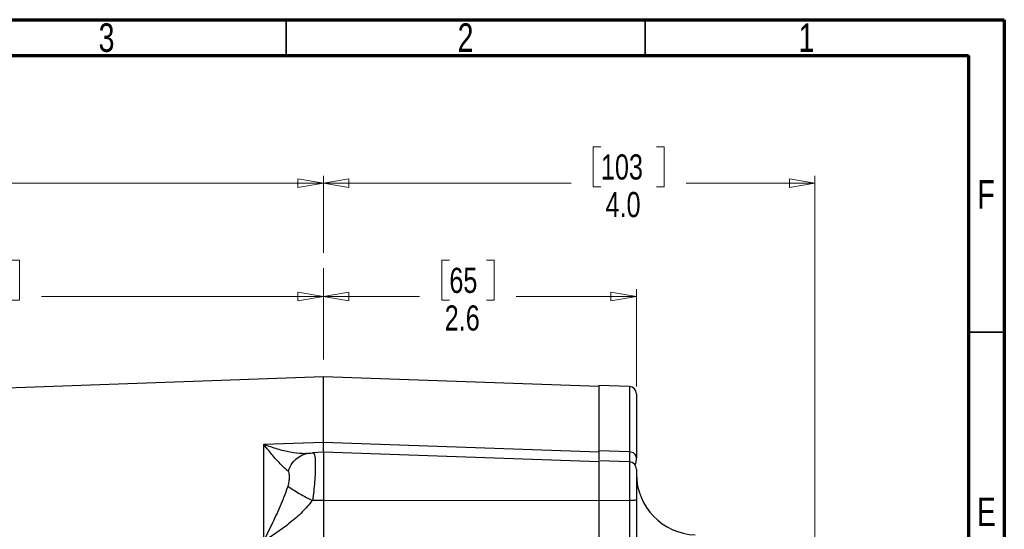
# Model space of a CAD drawing. Header units: inches. Extents: x 0.6 to 16.3, y 0.2 to 11.5.
# Tile 19 of 19: x 10.9 to 16.3, y 8.7 to 11.5. Entities that reach past the tile are written whole.
import ezdxf

# ---------------------------------------------------------------- set-up
doc = ezdxf.new("R2010")
doc.units = ezdxf.units.IN
doc.header["$MEASUREMENT"] = 0
doc.linetypes.add('CENTERX2', pattern=[0.8, 0.5, -0.1, 0.1, -0.1])
doc.styles.add('SLDTEXTSTYLE0', font='TXT', dxfattribs={"width": 0.75})
doc.dimstyles.new('SLDDIMSTYLE1', dxfattribs={"dimtxt": 0.137795, "dimasz": 0.14, "dimexe": 0, "dimexo": 0.0625, "dimgap": 0.034449, "dimtad": 0, "dimdec": 1, "dimlfac": 1.5, "dimrnd": 1e-09, "dimzin": 12, "dimdsep": 46, "dimtxsty": 'SLDTEXTSTYLE0', "dimblk1": 'CLOSED', "dimblk2": 'CLOSED', "dimsah": 1, "dimcen": 0.09, "dimadec": 0, "dimazin": 3, "dimtfac": 1, "dimtdec": 1, "dimtofl": 0, "dimtmove": 0, "dimatfit": 3, "dimldrblk": 'CLOSED', "dimfxl": 0, "dimfrac": 2, "dimtolj": 1, "dimtzin": 12, "dimarcsym": 0})
doc.dimstyles.new('SLDDIMSTYLE4', dxfattribs={"dimtxt": 0.137795, "dimasz": 0.14, "dimexe": 0, "dimexo": 0.0625, "dimgap": 0.034449, "dimtad": 0, "dimdec": 1, "dimlfac": 1.5, "dimrnd": 1e-09, "dimzin": 4, "dimdsep": 46, "dimtxsty": 'SLDTEXTSTYLE0', "dimblk1": 'CLOSED', "dimblk2": 'CLOSED', "dimsah": 1, "dimcen": 0.09, "dimadec": 0, "dimazin": 1, "dimtfac": 1, "dimtdec": 1, "dimtofl": 0, "dimtmove": 0, "dimatfit": 3, "dimldrblk": 'CLOSED', "dimfxl": 0, "dimfrac": 2, "dimtolj": 1, "dimtzin": 12, "dimarcsym": 0})

# ---------------------------------------------------------------- blocks, each defined once
blk = doc.blocks.new('_Closed')
at = {"color": 0, "linetype": 'ByBlock', "lineweight": -2}
for p, q in [((-1, 0.166667), (0, 0)), ((-1, 0.166667), (-1, -0.166667)), ((0, 0), (-1, -0.166667)), ((0, 0), (-1, 0))]:
    blk.add_line(p, q, dxfattribs=at)
blk = doc.blocks.new('_D_7')
at = {"color": 7, "linetype": 'Continuous', "lineweight": 0}
for p, q in [((9.4227, 10.7993), (9.3808, 10.7993)), ((9.3808, 10.7993), (9.3808, 10.5805)), ((9.7282, 10.7993), (9.7702, 10.7993)), ((9.7702, 10.7993), (9.7702, 10.5805)), ((8.2432, 8.9146), (8.2432, 10.6402)), ((12.6052, 10.2194), (12.6052, 10.6402)), ((8.2432, 10.6008), (9.2599, 10.6008)), ((12.6052, 10.6008), (9.891, 10.6008)), ((9.3808, 10.5805), (9.4227, 10.5805)), ((9.7702, 10.5805), (9.7282, 10.5805))]:
    blk.add_line(p, q, dxfattribs=at)
at = {"color": 7, "linetype": 'Continuous', "lineweight": 18, "xscale": 0.14, "yscale": 0.14, "rotation": 180.0000000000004}
blk.add_blockref('_Closed', (8.2432, 10.6008), dxfattribs=at)
at = {"color": 7, "linetype": 'Continuous', "lineweight": 18, "xscale": 0.14, "yscale": 0.14}
blk.add_blockref('_Closed', (12.6052, 10.6008), dxfattribs=at)
at = {"color": 7, "linetype": 'Continuous', "lineweight": 18, "char_height": 0.1378, "attachment_point": 1, "style": 'SLDTEXTSTYLE0'}
for s, insert in [('166', (9.4227, 10.7582)), ('6.5', (9.4482, 10.552))]:
    blk.add_mtext(s, dxfattribs=dict(at, insert=insert))
blk = doc.blocks.new('_D_8')
at = {"color": 7, "linetype": 'Continuous', "lineweight": 0}
for p, q in [((10.5914, 10.178), (10.5494, 10.178)), ((10.5494, 10.178), (10.5494, 9.9593)), ((10.8968, 10.178), (10.9388, 10.178)), ((10.9388, 10.178), (10.9388, 9.9593)), ((9.5598, 8.9584), (9.5598, 10.0189)), ((9.5598, 9.9795), (10.4285, 9.9795)), ((10.5494, 9.9593), (10.5914, 9.9593)), ((10.9388, 9.9593), (10.8968, 9.9593)), ((12.6052, 9.9795), (11.0596, 9.9795))]:
    blk.add_line(p, q, dxfattribs=at)
at = {"color": 7, "linetype": 'Continuous', "lineweight": 18, "xscale": 0.14, "yscale": 0.14, "rotation": 180.0000000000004}
blk.add_blockref('_Closed', (9.5598, 9.9795), dxfattribs=at)
at = {"color": 7, "linetype": 'Continuous', "lineweight": 18, "xscale": 0.14, "yscale": 0.14}
blk.add_blockref('_Closed', (12.6052, 9.9795), dxfattribs=at)
at = {"color": 7, "linetype": 'Continuous', "lineweight": 18, "char_height": 0.1378, "attachment_point": 1, "style": 'SLDTEXTSTYLE0'}
for s, insert in [('116', (10.5914, 10.1369)), ('4.6', (10.6168, 9.9307))]:
    blk.add_mtext(s, dxfattribs=dict(at, insert=insert))
blk = doc.blocks.new('_D_9')
at = {"color": 7, "linetype": 'Continuous', "lineweight": 0}
for p, q in [((13.2955, 10.178), (13.2535, 10.178)), ((13.2535, 10.178), (13.2535, 9.9593)), ((13.4991, 10.178), (13.5411, 10.178)), ((13.5411, 10.178), (13.5411, 9.9593)), ((14.3215, 9.4859), (14.3215, 10.0189)), ((12.6052, 9.9795), (13.1327, 9.9795)), ((13.2535, 9.9593), (13.2955, 9.9593)), ((13.5411, 9.9593), (13.4991, 9.9593)), ((14.3215, 9.9795), (13.662, 9.9795))]:
    blk.add_line(p, q, dxfattribs=at)
at = {"color": 7, "linetype": 'Continuous', "lineweight": 18, "xscale": 0.14, "yscale": 0.14, "rotation": 180.0000000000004}
blk.add_blockref('_Closed', (12.6052, 9.9795), dxfattribs=at)
at = {"color": 7, "linetype": 'Continuous', "lineweight": 18, "xscale": 0.14, "yscale": 0.14}
blk.add_blockref('_Closed', (14.3215, 9.9795), dxfattribs=at)
at = {"color": 7, "linetype": 'Continuous', "lineweight": 18, "char_height": 0.1378, "attachment_point": 1, "style": 'SLDTEXTSTYLE0'}
for s, insert in [('65', (13.2955, 10.1369)), ('2.6', (13.2701, 9.9307))]:
    blk.add_mtext(s, dxfattribs=dict(at, insert=insert))
blk = doc.blocks.new('_D_10')
at = {"color": 7, "linetype": 'Continuous', "lineweight": 0}
for p, q in [((14.1265, 10.7993), (14.0845, 10.7993)), ((14.0845, 10.7993), (14.0845, 10.5805)), ((14.4319, 10.7993), (14.4739, 10.7993)), ((14.4739, 10.7993), (14.4739, 10.5805)), ((12.6052, 10.2194), (12.6052, 10.6402)), ((15.3002, 7.9286), (15.3002, 10.6402)), ((12.6052, 10.6008), (13.9637, 10.6008)), ((15.3002, 10.6008), (14.5948, 10.6008)), ((14.0845, 10.5805), (14.1265, 10.5805)), ((14.4739, 10.5805), (14.4319, 10.5805))]:
    blk.add_line(p, q, dxfattribs=at)
at = {"color": 7, "linetype": 'Continuous', "lineweight": 18, "xscale": 0.14, "yscale": 0.14, "rotation": 180.0000000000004}
blk.add_blockref('_Closed', (12.6052, 10.6008), dxfattribs=at)
at = {"color": 7, "linetype": 'Continuous', "lineweight": 18, "xscale": 0.14, "yscale": 0.14}
blk.add_blockref('_Closed', (15.3002, 10.6008), dxfattribs=at)
at = {"color": 7, "linetype": 'Continuous', "lineweight": 18, "char_height": 0.1378, "attachment_point": 1, "style": 'SLDTEXTSTYLE0'}
for s, insert in [('103', (14.1265, 10.7582)), ('4.0', (14.152, 10.552))]:
    blk.add_mtext(s, dxfattribs=dict(at, insert=insert))

msp = doc.modelspace()

# ---------------------------------------------------------------- linework, layer by layer
at = {"color": 7, "linetype": 'Continuous', "lineweight": 70}
for p, q in [((0.5906, 11.4961), (16.3386, 11.4961)), ((16.3386, 11.4961), (16.3386, 0.1969)), ((0.7874, 11.2992), (16.1417, 11.2992)), ((16.1417, 11.2992), (16.1417, 0.3937))]:
    msp.add_line(p, q, dxfattribs=at)
at = {"color": 7, "linetype": 'Continuous', "lineweight": 35}
for p, q in [((12.4016, 11.2992), (12.4016, 11.4961)), ((14.3701, 11.2992), (14.3701, 11.4961)), ((16.1417, 9.7835), (16.3386, 9.7835))]:
    msp.add_line(p, q, dxfattribs=at)
at = {"color": 7, "linetype": 'CENTERX2', "lineweight": 18}
msp.add_line((12.6052, 4.0343), (12.6052, 10.18), dxfattribs=at)
at = {"color": 7, "linetype": 'Continuous', "lineweight": 25}
for p, q in [((12.6052, 9.5384), (10.2441, 9.456)), ((14.1148, 9.4857), (12.6052, 9.5384)), ((12.6052, 9.181), (12.6052, 9.5384)), ((14.2829, 9.4865), (14.1148, 9.4923)), ((14.1148, 9.4923), (14.1148, 9.134)), ((12.4385, 9.1752), (12.6052, 9.181)), ((12.6052, 9.181), (14.1148, 9.128)), ((12.2777, 9.1696), (12.4385, 9.1752)), ((12.2777, 8.6392), (12.2777, 9.1696)), ((12.6052, 9.1256), (12.5448, 9.1235)), ((14.1148, 9.0729), (12.6052, 9.1256)), ((12.6052, 9.1256), (12.6052, 8.862)), ((14.2829, 9.1281), (14.1148, 9.134)), ((14.1148, 9.134), (14.1148, 9.128)), ((12.5527, 9.1209), (12.5093, 9.118)), ((14.2829, 9.0727), (14.1148, 9.0786)), ((14.1148, 9.0786), (14.1148, 8.8608)), ((12.6052, 8.862), (12.545, 8.8618)), ((14.1148, 8.8602), (12.6052, 8.862)), ((14.2829, 8.8607), (14.1148, 8.8608))]:
    msp.add_line(p, q, dxfattribs=at)
at = {"color": 8, "linetype": 'Continuous', "lineweight": 25}
for p, q in [((14.2829, 9.4865), (14.2829, 9.1281)), ((14.2829, 9.0727), (14.2829, 8.8607))]:
    msp.add_line(p, q, dxfattribs=at)
at = {"color": 7, "linetype": 'Continuous', "lineweight": 25}
for centre, radius, start, end in [((14.2815, 9.4465), 0.04, 0, 88), ((14.2815, 9.0328), 0.04, 0, 88), ((14.6548, 9.0065), 0.3333, 180, 268)]:
    msp.add_arc(centre, radius, start, end, dxfattribs=at)
for points, knots in [([(14.3215, 9.4465), (14.3215, 9.4444), (14.3215, 9.4403), (14.3215, 9.4075), (14.3215, 9.3562), (14.3215, 9.2859), (14.3215, 9.2004), (14.3215, 9.1301), (14.3215, 9.0953)], [0, 0, 0, 0, 0.171594, 0.342271, 0.511803, 0.677325, 0.840122, 1, 1, 1, 1]), ([(12.6052, 9.1242), (12.6052, 9.1241), (12.6052, 9.1235), (12.6052, 9.1326), (12.6052, 9.1508), (12.6052, 9.171), (12.6052, 9.181)], [0, 0, 0, 0, 0.079364, 0.386232, 0.693106, 1, 1, 1, 1]), ([(12.4113, 9.0229), (12.4056, 9.0275), (12.3937, 9.037), (12.373, 9.0572), (12.3509, 9.0808), (12.328, 9.1071), (12.3036, 9.1363), (12.2868, 9.1579), (12.2777, 9.1696)], [0, 0, 0, 0, 0.148634, 0.307878, 0.478548, 0.643401, 0.806559, 1, 1, 1, 1]), ([(12.2777, 9.1696), (12.3024, 9.1609), (12.3517, 9.1436), (12.4228, 9.1274), (12.4896, 9.118), (12.5268, 9.121), (12.545, 9.1224)], [0, 0, 0, 0, 0.257956, 0.513515, 0.761774, 1, 1, 1, 1]), ([(14.1148, 9.134), (14.1148, 9.1229), (14.1148, 9.1024), (14.1148, 9.0874), (14.1148, 9.0845), (14.1148, 9.0844)], [0, 0, 0, 0, 0.536505, 0.993479, 1, 1, 1, 1]), ([(12.4113, 9.0229), (12.4185, 9.0388), (12.4329, 9.0707), (12.4684, 9.1018), (12.5067, 9.1197), (12.5322, 9.1215), (12.545, 9.1224)], [0, 0, 0, 0, 0.279793, 0.559585, 0.779794, 1, 1, 1, 1]), ([(12.5099, 9.1187), (12.51, 9.1188), (12.5106, 9.1192), (12.5078, 9.1195), (12.5056, 9.1198)], [0, 0, 0, 0, 0.2472043, 1, 1, 1, 1]), ([(12.548, 9.1223), (12.5494, 9.123), (12.5512, 9.1239), (12.5523, 9.1209), (12.5525, 9.1202)], [0, 0, 0, 0, 0.775608, 1, 1, 1, 1]), ([(14.3137, 9.0591), (14.3146, 9.0596), (14.3168, 9.0607), (14.3189, 9.069), (14.3205, 9.0777), (14.3214, 9.0865), (14.3215, 9.0922), (14.3215, 9.0948)], [0, 0, 0, 0, 0.198622, 0.477958, 0.693876, 0.858994, 1, 1, 1, 1]), ([(12.4113, 8.9405), (12.4135, 8.949), (12.4184, 8.9677), (12.4194, 8.9921), (12.4184, 9.0128), (12.4135, 9.0197), (12.4113, 9.0229)], [0, 0, 0, 0, 0.227227, 0.499835, 0.772734, 1, 1, 1, 1]), ([(14.3215, 9.0318), (14.3215, 9.032), (14.3215, 9.0328), (14.3215, 9.0258), (14.3215, 9.0115), (14.3215, 8.9903), (14.3215, 8.9638), (14.3215, 8.9329), (14.3215, 8.8995), (14.3215, 8.8769), (14.3215, 8.8658)], [0, 0, 0, 0, 0.057222, 0.19342, 0.329618, 0.46228, 0.594942, 0.73114, 0.867338, 1, 1, 1, 1]), ([(12.2777, 8.6392), (12.2861, 8.6558), (12.3029, 8.6891), (12.3273, 8.7392), (12.3509, 8.7898), (12.373, 8.84), (12.3937, 8.8902), (12.4056, 8.9241), (12.4113, 8.9405)], [0, 0, 0, 0, 0.1785462, 0.3565956, 0.5214521, 0.6921189, 0.8513652, 1, 1, 1, 1]), ([(12.4113, 8.9405), (12.4176, 8.9357), (12.4302, 8.9261), (12.4625, 8.9062), (12.5015, 8.8842), (12.5305, 8.8693), (12.545, 8.8618)], [0, 0, 0, 0, 0.250008, 0.500012, 0.750004, 1, 1, 1, 1]), ([(12.545, 8.8618), (12.5268, 8.8403), (12.4896, 8.7963), (12.4228, 8.7392), (12.3517, 8.686), (12.3024, 8.6548), (12.2777, 8.6392)], [0, 0, 0, 0, 0.238226, 0.486485, 0.742044, 1, 1, 1, 1]), ([(12.6052, 8.862), (12.6052, 8.8427), (12.6052, 8.8042), (12.6052, 8.747), (12.6052, 8.692), (12.6052, 8.6591), (12.6052, 8.6427)], [0, 0, 0, 0, 0.249999, 0.499991, 0.749988, 1, 1, 1, 1]), ([(14.1148, 8.8608), (14.1148, 8.8391), (14.1148, 8.799), (14.1148, 8.7405), (14.1148, 8.6836), (14.1148, 8.6485), (14.1148, 8.6297)], [0, 0, 0, 0, 0.266854, 0.494133, 0.728007, 1, 1, 1, 1]), ([(14.2829, 8.8607), (14.2829, 8.8421), (14.283, 8.809), (14.283, 8.7648), (14.283, 8.7284), (14.283, 8.6996), (14.283, 8.6723), (14.2829, 8.6493), (14.2829, 8.6342), (14.2829, 8.6279)], [0, 0, 0, 0, 0.2271673, 0.4056622, 0.5434047, 0.6819465, 0.778223, 0.9068661, 1, 1, 1, 1]), ([(14.3215, 8.8658), (14.3215, 8.8429), (14.3215, 8.7972), (14.3215, 8.7291), (14.3215, 8.6635), (14.3215, 8.6246), (14.3215, 8.6051)], [0, 0, 0, 0, 0.2500054, 0.5000378, 0.7499991, 1, 1, 1, 1])]:
    msp.add_open_spline(points, degree=3, knots=knots, dxfattribs=at)
for points in [[(14.3215, 9.0953), (14.3209, 9.0995), (14.3198, 9.1079), (14.3109, 9.1186), (14.2982, 9.1263), (14.288, 9.1275), (14.2829, 9.1281)], [(14.3215, 8.8658), (14.3209, 8.8651), (14.3198, 8.8638), (14.3109, 8.8622), (14.2982, 8.861), (14.288, 8.8608), (14.2829, 8.8607)]]:
    msp.add_open_spline(points, degree=3, dxfattribs=at)
at = {"color": 8, "linetype": 'Continuous', "lineweight": 25}
for points, knots in [([(14.2829, 9.1281), (14.2829, 9.1239), (14.2829, 9.1139), (14.283, 9.1016), (14.283, 9.09), (14.283, 9.0799), (14.283, 9.0742), (14.283, 9.0727), (14.283, 9.0723)], [0, 0, 0, 0, 0.14676, 0.349475, 0.501187, 0.719501, 0.936555, 1, 1, 1, 1]), ([(12.5525, 9.1202), (12.554, 9.1176), (12.5572, 9.1117), (12.5597, 9.0889), (12.5607, 9.0554), (12.5598, 9.013), (12.5569, 8.9648), (12.5522, 8.9134), (12.5474, 8.879), (12.545, 8.8618)], [0, 0, 0, 0, 0.121718, 0.268427, 0.417444, 0.566293, 0.712891, 0.857403, 1, 1, 1, 1])]:
    msp.add_open_spline(points, degree=3, knots=knots, dxfattribs=at)

# ---------------------------------------------------------------- texts
at = {"color": 7, "linetype": 'Continuous', "lineweight": 0, "char_height": 0.1562, "attachment_point": 2, "style": 'SLDTEXTSTYLE0'}
for s, insert in [('3', (11.4157, 11.476)), ('2', (13.3843, 11.476)), ('1', (15.2543, 11.476)), ('F', (16.2385, 10.6174)), ('E', (16.2405, 8.8775))]:
    msp.add_mtext(s, dxfattribs=dict(at, insert=insert))

# ---------------------------------------------------------------- dimensions: what is measured, and where the dimension line sits
at = {"color": 7, "linetype": 'Continuous', "lineweight": 18}
for base, p1, p2, dimstyle, picture, middle in [((8.2432, 10.6008), (12.6052, 10.18), (8.2432, 8.8752), 'SLDDIMSTYLE1', '_D_7', (9.5755, 10.6008)), ((12.6052, 10.6008), (15.3002, 7.8892), (12.6052, 10.18), 'SLDDIMSTYLE4', '_D_10', (14.2792, 10.6008)), ((9.5598, 9.9795), (12.6052, 10.18), (9.5598, 8.919), 'SLDDIMSTYLE1', '_D_8', (10.7441, 9.9795)), ((14.3215, 9.9795), (12.6052, 10.18), (14.3215, 9.4465), 'SLDDIMSTYLE1', '_D_9', (13.3973, 9.9795))]:
    dim = msp.add_linear_dim(base=base, p1=p1, p2=p2, dimstyle=dimstyle, dxfattribs=at)
    dim.commit()
    dim.dimension.update_dxf_attribs({"geometry": picture, "text_midpoint": middle, "dimtype": 160})

doc.saveas('drawing.dxf')
